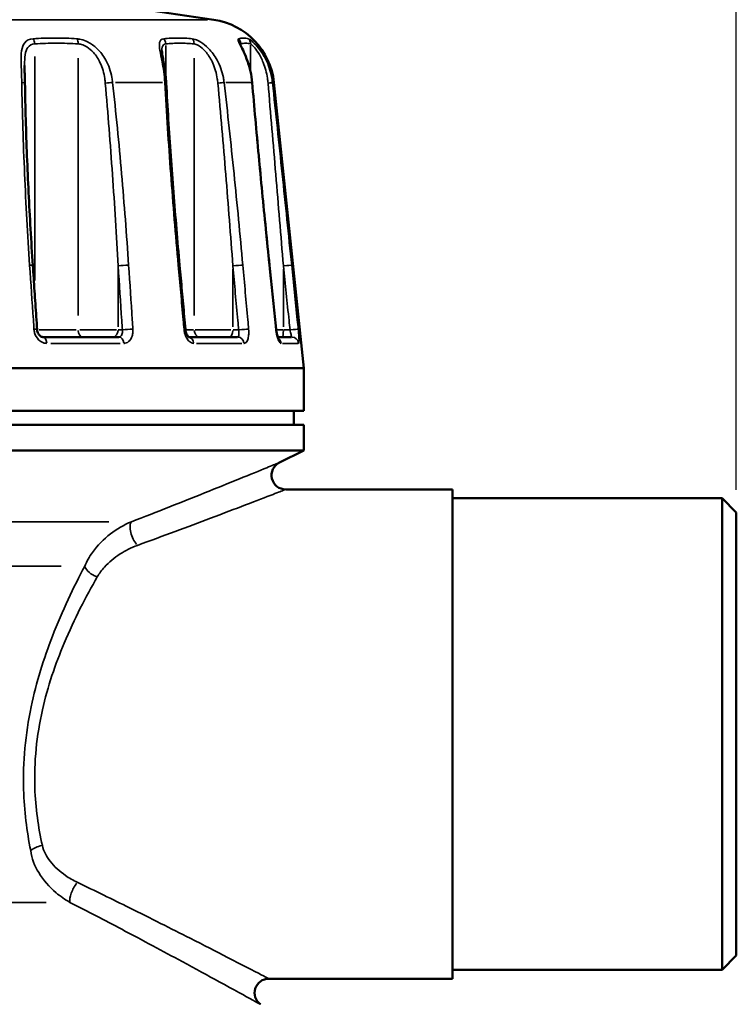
# Model space of a CAD drawing. Header units: millimetres. Extents: x 0 to 896, y -36 to 690.
# Tile 17 of 49: x 176 to 227, y 309 to 378. Entities that reach past the tile are written whole.
import ezdxf

# ---------------------------------------------------------------- set-up
doc = ezdxf.new("R2010")
doc.units = ezdxf.units.MM
for name, color, linetype, lineweight in [('Dimension (ANSI)', 7, 'Continuous', 25), ('Visible (ANSI)', 7, 'Continuous', 50), ('Visible Narrow (ANSI)', 7, 'Continuous', 35)]:
    doc.layers.add(name, color=color, linetype=linetype, lineweight=lineweight)
doc.styles.add('Note Text (ANSI)', font='tahoma.ttf')
doc.dimstyles.new('Default - mm (ANSI)', dxfattribs={"dimtxt": 3.048, "dimasz": 2.5, "dimexe": 3.175, "dimexo": 1.6002, "dimgap": 0.8, "dimtad": 0, "dimtoh": 1, "dimrnd": 1e-08, "dimzin": 4, "dimdsep": 46, "dimtxsty": 'Note Text (ANSI)', "dimcen": 0.09, "dimdle": 10, "dimclrd": 256, "dimclre": 256, "dimclrt": 256, "dimadec": 1, "dimazin": 1, "dimtfac": 1, "dimtofl": 0, "dimtmove": 0, "dimatfit": 3, "dimfxl": 1, "dimtolj": 1, "dimtzin": 4, "dimlwd": -1, "dimlwe": -1, "dimarcsym": 0})

# ---------------------------------------------------------------- blocks, each defined once
blk = doc.blocks.new('*D7')
at = {"layer": 'Defpoints', "color": 0, "transparency": 16777216}
for p in [(226.96, 431.552), (80.96, 343.552), (226.96, 343.552)]:
    blk.add_point(p, dxfattribs=at)
at = {"layer": 'Dimension (ANSI)', "transparency": 16777216}
for p, q in [((80.96, 345.152), (80.96, 434.727)), ((226.96, 345.152), (226.96, 434.727)), ((83.46, 431.552), (147.12, 431.552)), ((224.46, 431.552), (160.8, 431.552))]:
    blk.add_line(p, q, dxfattribs=at)
for points in [[(83.46, 431.969), (83.46, 431.135), (80.96, 431.552)], [(224.46, 431.969), (224.46, 431.135), (226.96, 431.552)]]:
    blk.add_solid(points, dxfattribs=at)
at = {"layer": 'Dimension (ANSI)', "transparency": 16777216, "insert": (147.92, 433.138), "char_height": 3.048, "attachment_point": 1, "style": 'Note Text (ANSI)'}
blk.add_mtext('\\A1;146.00', dxfattribs=at)

msp = doc.modelspace()

# ---------------------------------------------------------------- linework, layer by layer
at = {"layer": 'Visible (ANSI)'}
for p, q in [((163.264, 382.343), (190.131, 378.303)), ((194.361, 373.877), (196.46, 353.727)), ((178.066, 355.927), (183.428, 355.927)), ((188.34, 355.927), (191.8, 355.927)), ((194.632, 355.927), (195.608, 355.927)), ((111.46, 353.727), (196.46, 353.727)), ((196.46, 353.727), (196.46, 350.727)), ((111.46, 350.727), (196.46, 350.727)), ((195.76, 350.727), (195.76, 349.727)), ((111.46, 349.727), (196.46, 349.727)), ((196.46, 349.727), (196.46, 347.927)), ((111.46, 347.927), (196.46, 347.927)), ((194.749, 347.072), (196.46, 347.927)), ((195.196, 345.177), (206.96, 345.177)), ((206.96, 310.677), (206.96, 345.177)), ((206.96, 344.552), (225.96, 344.552)), ((225.96, 311.303), (225.96, 344.552)), ((226.96, 343.552), (225.96, 344.552)), ((226.96, 343.552), (226.96, 312.303)), ((226.96, 312.303), (225.96, 311.303)), ((206.96, 311.303), (225.96, 311.303)), ((194.001, 310.677), (206.96, 310.677))]:
    msp.add_line(p, q, dxfattribs=at)
for centre, radius, start, end in [((189.388, 373.359), 5, 5.94686, 81.44817), ((195.196, 346.177), 1, 116.56505, 270), ((194.001, 309.677), 1, 90, 233.70408)]:
    msp.add_arc(centre, radius, start, end, dxfattribs=at)
for points, knots in [([(192.828, 373.868), (192.805, 374.133), (192.764, 374.394), (192.652, 374.901), (192.581, 375.147), (192.422, 375.606), (192.333, 375.821), (192.166, 376.195), (192.087, 376.357), (192.022, 376.501), (192.01, 376.529), (191.994, 376.568), (191.989, 376.581), (191.984, 376.595), (191.983, 376.598), (191.983, 376.598)], [0, 0, 0, 0, 0.0732362, 0.0732362, 0.1464724, 0.1464724, 0.2197087, 0.2197087, 0.2929449, 0.2929449, 0.3143399, 0.3143399, 0.3303941, 0.3303941, 0.3418765, 0.3418765, 0.3418765, 0.3418765]), ([(186.767, 373.852), (186.756, 374.041), (186.74, 374.228), (186.699, 374.593), (186.674, 374.772), (186.619, 375.115), (186.59, 375.279), (186.536, 375.583), (186.511, 375.724), (186.476, 375.966), (186.467, 376.068), (186.467, 376.133)], [0, 0, 0, 0, 0.0538892, 0.0538892, 0.1077784, 0.1077784, 0.1616676, 0.1616676, 0.2155568, 0.2155568, 0.2694461, 0.2694461, 0.2694461, 0.2694461]), ([(176.809, 373.833), (176.807, 373.922), (176.805, 374.009), (176.801, 374.183), (176.799, 374.269), (176.794, 374.439), (176.792, 374.523), (176.788, 374.687), (176.786, 374.768), (176.783, 374.926), (176.782, 375.003), (176.782, 375.077)], [0, 0, 0, 0, 0.0262188, 0.0262188, 0.0524376, 0.0524376, 0.0786564, 0.0786564, 0.1048752, 0.1048752, 0.131094, 0.131094, 0.131094, 0.131094]), ([(177.366, 360.971), (177.308, 361.829), (177.254, 362.687), (177.155, 364.403), (177.109, 365.261), (177.026, 366.976), (176.988, 367.834), (176.921, 369.549), (176.892, 370.406), (176.843, 372.12), (176.823, 372.977), (176.809, 373.833)], [0, 0, 0, 0, 0.259218, 0.259218, 0.518435, 0.518435, 0.777653, 0.777653, 1.03687, 1.03687, 1.296088, 1.296088, 1.296088, 1.296088]), ([(187.715, 360.983), (187.637, 361.841), (187.562, 362.7), (187.418, 364.416), (187.348, 365.274), (187.215, 366.991), (187.152, 367.849), (187.031, 369.565), (186.973, 370.423), (186.865, 372.138), (186.814, 372.995), (186.767, 373.852)], [0, 0, 0, 0, 0.259218, 0.259218, 0.518435, 0.518435, 0.777653, 0.777653, 1.03687, 1.03687, 1.296088, 1.296088, 1.296088, 1.296088]), ([(194.053, 360.989), (193.964, 361.848), (193.877, 362.707), (193.705, 364.425), (193.621, 365.283), (193.454, 367.001), (193.372, 367.86), (193.211, 369.577), (193.132, 370.436), (192.978, 372.152), (192.902, 373.01), (192.828, 373.868)], [0, 0, 0, 0, 0.259218, 0.259218, 0.518435, 0.518435, 0.777653, 0.777653, 1.03687, 1.03687, 1.296088, 1.296088, 1.296088, 1.296088]), ([(177.67, 356.461), (177.649, 356.762), (177.629, 357.062), (177.589, 357.664), (177.568, 357.964), (177.528, 358.566), (177.508, 358.867), (177.467, 359.468), (177.447, 359.769), (177.406, 360.37), (177.386, 360.671), (177.366, 360.971)], [0.3217516, 0.3217516, 0.3217516, 0.3217516, 0.4124534, 0.4124534, 0.5031551, 0.5031551, 0.5938569, 0.5938569, 0.6845586, 0.6845586, 0.7752604, 0.7752604, 0.7752604, 0.7752604]), ([(188.124, 356.473), (188.097, 356.773), (188.07, 357.074), (188.015, 357.675), (187.988, 357.976), (187.933, 358.577), (187.906, 358.878), (187.851, 359.48), (187.824, 359.78), (187.769, 360.382), (187.742, 360.682), (187.715, 360.983)], [0.3217516, 0.3217516, 0.3217516, 0.3217516, 0.4124534, 0.4124534, 0.5031551, 0.5031551, 0.5938569, 0.5938569, 0.6845586, 0.6845586, 0.7752604, 0.7752604, 0.7752604, 0.7752604]), ([(194.518, 356.479), (194.487, 356.779), (194.456, 357.08), (194.394, 357.681), (194.363, 357.982), (194.301, 358.584), (194.27, 358.884), (194.208, 359.486), (194.177, 359.786), (194.115, 360.388), (194.084, 360.688), (194.053, 360.989)], [0.3217516, 0.3217516, 0.3217516, 0.3217516, 0.4124534, 0.4124534, 0.5031551, 0.5031551, 0.5938569, 0.5938569, 0.6845586, 0.6845586, 0.7752604, 0.7752604, 0.7752604, 0.7752604]), ([(178.066, 355.927), (178.044, 355.927), (178.018, 355.932), (177.957, 355.955), (177.922, 355.975), (177.856, 356.029), (177.825, 356.062), (177.77, 356.138), (177.745, 356.182), (177.706, 356.274), (177.691, 356.324), (177.675, 356.403), (177.672, 356.432), (177.67, 356.461)], [0, 0, 0, 0, 0.0316753, 0.0316753, 0.0633505, 0.0633505, 0.0909736, 0.0909736, 0.1174431, 0.1174431, 0.1434666, 0.1434666, 0.1583763, 0.1583763, 0.1583763, 0.1583763]), ([(188.353, 355.917), (188.353, 355.917), (188.346, 355.922), (188.323, 355.942), (188.308, 355.958), (188.274, 356.004), (188.255, 356.034), (188.217, 356.107), (188.198, 356.152), (188.164, 356.252), (188.149, 356.307), (188.132, 356.4), (188.127, 356.436), (188.124, 356.473)], [0.0324188, 0.0324188, 0.0324188, 0.0324188, 0.0530811, 0.0530811, 0.0732294, 0.0732294, 0.0947915, 0.0947915, 0.1182123, 0.1182123, 0.1429687, 0.1429687, 0.1583763, 0.1583763, 0.1583763, 0.1583763]), ([(194.687, 355.801), (194.687, 355.801), (194.686, 355.803), (194.679, 355.813), (194.673, 355.826), (194.655, 355.865), (194.643, 355.894), (194.616, 355.972), (194.601, 356.023), (194.571, 356.144), (194.556, 356.214), (194.534, 356.35), (194.525, 356.414), (194.518, 356.479)], [0.0432949, 0.0432949, 0.0432949, 0.0432949, 0.0514424, 0.0514424, 0.0663108, 0.0663108, 0.0855325, 0.0855325, 0.1091736, 0.1091736, 0.1358714, 0.1358714, 0.1583758, 0.1583758, 0.1583758, 0.1583758])]:
    msp.add_open_spline(points, degree=3, knots=knots, dxfattribs=at)
at = {"layer": 'Visible Narrow (ANSI)'}
for p, q in [((118.234, 378.303), (189.686, 378.303)), ((186.735, 376.481), (186.735, 374.383)), ((192.02, 376.593), (192.02, 376.51)), ((192.715, 376.499), (192.715, 374.717)), ((177.496, 375.719), (177.496, 359.91)), ((180.561, 375.589), (180.561, 357.436)), ((188.735, 375.589), (188.735, 357.436)), ((186.501, 373.877), (183.191, 373.877)), ((192.728, 373.877), (190.967, 373.877)), ((194.361, 373.877), (194.269, 373.877)), ((183.378, 360.712), (183.378, 356.653)), ((191.467, 360.712), (191.467, 356.653)), ((195.032, 360.712), (195.032, 356.653)), ((180.416, 356.427), (177.817, 356.427)), ((183.273, 356.427), (180.685, 356.427)), ((183.667, 356.427), (183.394, 356.427)), ((188.705, 356.427), (188.159, 356.427)), ((191.328, 356.427), (188.819, 356.427)), ((191.856, 356.427), (191.487, 356.427)), ((195.006, 356.427), (194.55, 356.427)), ((195.474, 356.427), (195.055, 356.427)), ((183.526, 355.479), (178.641, 355.479)), ((192.098, 355.479), (188.91, 355.479)), ((196.07, 355.479), (194.962, 355.479)), ((125.205, 342.902), (182.715, 342.902)), ((179.362, 339.762), (128.558, 339.762)), ((178.314, 316.061), (129.606, 316.061))]:
    msp.add_line(p, q, dxfattribs=at)
for centre, major_axis, ratio, start_param, end_param in [((177.175, 376.598), (-0.033, 0.499), 0.641985, 4.710722, 5.435031), ((180.239, 376.598), (0.033, 0.499), 0.641985, 4.794535, 5.518844), ((186.302, 376.598), (-0.05, 0.498), 0.864943, 4.66629, 5.3906), ((188.302, 376.598), (0.05, 0.498), 0.864943, 4.838967, 5.563276), ((191.528, 376.598), (-0.138, 0.48), 0.983577, 4.476467, 5.200777), ((192.222, 376.598), (0.138, 0.48), 0.983577, 5.02879, 5.753099), ((176.309, 373.825), (0.5, 0.008), 0.113583, 0.048897, 0.929052), ((182.635, 373.825), (0.497, 0.055), 0.036218, 0.820704, 1.833486), ((186.268, 373.825), (0.499, 0.027), 0.101005, 0.031353, 0.595711), ((190.397, 373.825), (0.497, 0.057), 0.003229, 4.796598, 5.809381), ((192.329, 373.825), (0.498, 0.043), 0.076244, 0.013874, 0.263612), ((193.763, 373.825), (0.497, 0.053), 0.042287, 5.143584, 6.156366), ((176.867, 360.938), (0.499, 0.034), 0.079838, 0.048935, 0.929767), ((183.761, 360.938), (0.499, 0.034), 0.079838, 0.845223, 2.356795), ((187.217, 360.938), (0.498, 0.045), 0.052111, 0.031498, 0.598467), ((191.717, 360.938), (0.498, 0.045), 0.052111, 0.496486, 2.008058), ((193.556, 360.938), (0.497, 0.051), 0.018098, 0.014116, 0.268213), ((195.118, 360.938), (0.497, 0.051), 0.018098, 0.14885, 1.660422), ((177.171, 356.427), (0.499, 0.034), 0.079828, 0.048874, 0.9286), ((180.882, 356.427), (0, -0.5), 0.642788, 4.790929, 6.204645), ((182.995, 356.427), (0, -0.5), 0.766044, 0.07854, 1.492257), ((184.065, 356.427), (0.499, 0.034), 0.079828, 0.846391, 2.356857), ((187.626, 356.427), (0.498, 0.045), 0.052104, 0.031437, 0.5973), ((189.168, 356.427), (0, -0.5), 0.866025, 4.790929, 6.204645), ((191.217, 356.427), (0, -0.5), 0.5, 0.07854, 1.492257), ((192.126, 356.427), (0.498, 0.045), 0.052104, 0.497654, 2.00812), ((194.021, 356.427), (0.497, 0.051), 0.018095, 0.014055, 0.267045), ((194.945, 356.427), (0, -0.5), 0.173648, 0.07854, 1.492257), ((195.584, 356.427), (0.497, 0.051), 0.018095, 0.150018, 1.660483), ((178.066, 355.427), (0, 0.5), 0.576421, 4.889532, 6.209835), ((183.428, 355.427), (0, 0.5), 0.704644, 4.889532, 6.209835), ((188.3, 355.427), (0, 0.5), 0.821141, 4.88428, 6.110064), ((191.8, 355.427), (0, 0.5), 0.904833, 4.889532, 6.209835), ((194.392, 355.427), (0, -0.5), 0.96682, 1.717779, 2.495209), ((195.608, 355.427), (0, 0.5), 0.995886, 4.889532, 6.209835), ((184.738, 342.007), (-0.36, 0.933), 0.39968, 0.283139, 2.264378), ((181.912, 339.653), (-0.879, 0.477), 0.593218, 0.650162, 1.817412), ((178.039, 319.613), (-0.978, -0.208), 0.447653, 4.667345, 5.562529), ((180.503, 316.866), (-0.453, -0.892), 0.326217, 4.233353, 5.886174)]:
    msp.add_ellipse(centre, major_axis=major_axis, ratio=ratio, start_param=start_param, end_param=end_param, dxfattribs=at)
for points, knots in [([(177.384, 376.958), (177.129, 376.939), (176.928, 376.845), (176.559, 376.391), (176.531, 375.885), (176.55, 374.862), (176.577, 374.373), (176.587, 373.877)], [-0.4103085, -0.4103085, -0.4103085, -0.4103085, -0.3109099, -0.3109099, -0.1349529, -0.1349529, 0, 0, 0, 0]), ([(176.782, 375.077), (176.782, 375.088), (176.782, 375.1), (176.784, 375.633), (176.82, 376.087), (177.13, 376.496), (177.294, 376.581), (177.496, 376.598)], [0.131094, 0.131094, 0.131094, 0.131094, 0.1349529, 0.1349529, 0.3109099, 0.3109099, 0.4103085, 0.4103085, 0.4103085, 0.4103085]), ([(180.476, 376.958), (179.959, 376.995), (179.442, 377.012), (178.411, 377.012), (177.897, 376.995), (177.384, 376.958)], [-0.4001666, -0.4001666, -0.4001666, -0.4001666, -0.2000833, -0.2000833, 0, 0, 0, 0]), ([(177.496, 376.598), (178.007, 376.631), (178.518, 376.647), (179.539, 376.647), (180.05, 376.631), (180.561, 376.598)], [0, 0, 0, 0, 0.2000833, 0.2000833, 0.4001666, 0.4001666, 0.4001666, 0.4001666]), ([(182.992, 373.877), (182.98, 373.996), (182.962, 374.114), (182.862, 374.66), (182.722, 375.078), (182.347, 375.762), (182.134, 376.043), (181.691, 376.455), (181.478, 376.606), (181.093, 376.805), (180.924, 376.869), (180.664, 376.935), (180.567, 376.951), (180.476, 376.958)], [-0.4103005, -0.4103005, -0.4103005, -0.4103005, -0.3779456, -0.3779456, -0.2599253, -0.2599253, -0.1647414, -0.1647414, -0.091523, -0.091523, -0.0352012, -0.0352012, 0, 0, 0, 0]), ([(180.561, 376.598), (180.632, 376.592), (180.708, 376.578), (180.911, 376.518), (181.042, 376.46), (181.338, 376.281), (181.501, 376.145), (181.836, 375.774), (181.996, 375.522), (182.277, 374.906), (182.38, 374.53), (182.455, 374.039), (182.468, 373.932), (182.477, 373.825)], [0, 0, 0, 0, 0.0352012, 0.0352012, 0.091523, 0.091523, 0.1647414, 0.1647414, 0.2599253, 0.2599253, 0.3779456, 0.3779456, 0.4103005, 0.4103005, 0.4103005, 0.4103005]), ([(186.593, 376.958), (186.433, 376.94), (186.337, 376.85), (186.242, 376.413), (186.37, 375.915), (186.566, 374.887), (186.641, 374.386), (186.67, 373.877)], [-0.4103091, -0.4103091, -0.4103091, -0.4103091, -0.3138849, -0.3138849, -0.1383999, -0.1383999, 0, 0, 0, 0]), ([(186.467, 376.133), (186.467, 376.221), (186.474, 376.297), (186.525, 376.501), (186.606, 376.582), (186.735, 376.598)], [0.2694461, 0.2694461, 0.2694461, 0.2694461, 0.3138849, 0.3138849, 0.4103091, 0.4103091, 0.4103091, 0.4103091]), ([(188.611, 376.958), (188.272, 376.995), (187.934, 377.012), (187.261, 377.012), (186.926, 376.995), (186.593, 376.958)], [-0.4001666, -0.4001666, -0.4001666, -0.4001666, -0.2000833, -0.2000833, 0, 0, 0, 0]), ([(186.735, 376.598), (187.068, 376.631), (187.401, 376.647), (188.068, 376.647), (188.402, 376.631), (188.735, 376.598)], [0, 0, 0, 0, 0.2000833, 0.2000833, 0.4001666, 0.4001666, 0.4001666, 0.4001666]), ([(190.851, 373.877), (190.837, 373.994), (190.82, 374.11), (190.714, 374.655), (190.567, 375.072), (190.191, 375.758), (189.982, 376.04), (189.574, 376.453), (189.384, 376.605), (189.064, 376.805), (188.93, 376.869), (188.739, 376.935), (188.671, 376.951), (188.611, 376.958)], [-0.4103005, -0.4103005, -0.4103005, -0.4103005, -0.3784798, -0.3784798, -0.2603974, -0.2603974, -0.1650406, -0.1650406, -0.0916892, -0.0916892, -0.0352651, -0.0352651, 0, 0, 0, 0]), ([(188.735, 376.598), (188.782, 376.592), (188.834, 376.577), (188.982, 376.518), (189.084, 376.46), (189.326, 376.28), (189.468, 376.144), (189.772, 375.772), (189.926, 375.518), (190.203, 374.901), (190.311, 374.525), (190.388, 374.035), (190.401, 373.93), (190.411, 373.825)], [0, 0, 0, 0, 0.0352651, 0.0352651, 0.0916892, 0.0916892, 0.1650406, 0.1650406, 0.2603974, 0.2603974, 0.3784798, 0.3784798, 0.4103005, 0.4103005, 0.4103005, 0.4103005]), ([(191.866, 376.958), (191.814, 376.941), (191.827, 376.861), (192.003, 376.454), (192.274, 375.969), (192.639, 374.933), (192.761, 374.41), (192.808, 373.877)], [-0.4103106, -0.4103106, -0.4103106, -0.4103106, -0.3194642, -0.3194642, -0.1448524, -0.1448524, 0, 0, 0, 0]), ([(192.567, 376.958), (192.447, 376.995), (192.328, 377.012), (192.094, 377.012), (191.979, 376.995), (191.866, 376.958)], [-0.4001666, -0.4001666, -0.4001666, -0.4001666, -0.2000833, -0.2000833, 0, 0, 0, 0]), ([(192.02, 376.598), (192.136, 376.631), (192.252, 376.647), (192.483, 376.647), (192.599, 376.631), (192.715, 376.598)], [0, 0, 0, 0, 0.2000833, 0.2000833, 0.4001666, 0.4001666, 0.4001666, 0.4001666]), ([(194.26, 373.877), (194.245, 374.011), (194.225, 374.145), (194.118, 374.703), (193.977, 375.117), (193.643, 375.791), (193.466, 376.065), (193.146, 376.468), (193.007, 376.614), (192.795, 376.809), (192.715, 376.872), (192.617, 376.936), (192.588, 376.951), (192.567, 376.958)], [-0.4103018, -0.4103018, -0.4103018, -0.4103018, -0.3737343, -0.3737343, -0.2562799, -0.2562799, -0.1624309, -0.1624309, -0.0902394, -0.0902394, -0.0347075, -0.0347075, 0, 0, 0, 0]), ([(192.715, 376.598), (192.731, 376.592), (192.753, 376.578), (192.826, 376.52), (192.885, 376.464), (193.04, 376.289), (193.142, 376.157), (193.374, 375.795), (193.502, 375.548), (193.744, 374.941), (193.845, 374.569), (193.923, 374.066), (193.937, 373.946), (193.948, 373.825)], [0, 0, 0, 0, 0.0347075, 0.0347075, 0.0902394, 0.0902394, 0.1624309, 0.1624309, 0.2562799, 0.2562799, 0.3737343, 0.3737343, 0.4103018, 0.4103018, 0.4103018, 0.4103018]), ([(176.587, 373.877), (176.622, 371.731), (176.691, 369.583), (176.879, 365.287), (176.998, 363.138), (177.143, 360.99)], [-1.296088, -1.296088, -1.296088, -1.296088, -0.648044, -0.648044, 0, 0, 0, 0]), ([(182.477, 373.825), (182.665, 371.679), (182.831, 369.531), (183.13, 365.235), (183.263, 363.086), (183.378, 360.938)], [0, 0, 0, 0, 0.648044, 0.648044, 1.296088, 1.296088, 1.296088, 1.296088]), ([(184.121, 360.99), (183.976, 363.138), (183.811, 365.287), (183.437, 369.583), (183.229, 371.731), (182.992, 373.877)], [-1.296088, -1.296088, -1.296088, -1.296088, -0.648044, -0.648044, 0, 0, 0, 0]), ([(186.67, 373.877), (186.787, 371.731), (186.928, 369.583), (187.246, 365.287), (187.423, 363.138), (187.618, 360.99)], [-1.296088, -1.296088, -1.296088, -1.296088, -0.648044, -0.648044, 0, 0, 0, 0]), ([(190.411, 373.825), (190.609, 371.679), (190.794, 369.531), (191.145, 365.235), (191.311, 363.086), (191.467, 360.938)], [0, 0, 0, 0, 0.648044, 0.648044, 1.296088, 1.296088, 1.296088, 1.296088]), ([(192.172, 360.99), (191.977, 363.138), (191.77, 365.287), (191.331, 369.583), (191.099, 371.731), (190.851, 373.877)], [-1.296088, -1.296088, -1.296088, -1.296088, -0.648044, -0.648044, 0, 0, 0, 0]), ([(192.808, 373.877), (192.993, 371.731), (193.189, 369.583), (193.598, 365.287), (193.811, 363.138), (194.033, 360.99)], [-1.296088, -1.296088, -1.296088, -1.296088, -0.648044, -0.648044, 0, 0, 0, 0]), ([(193.948, 373.825), (194.132, 371.679), (194.314, 369.531), (194.675, 365.235), (194.854, 363.086), (195.032, 360.938)], [0, 0, 0, 0, 0.648044, 0.648044, 1.296088, 1.296088, 1.296088, 1.296088]), ([(195.615, 360.99), (195.393, 363.138), (195.169, 365.287), (194.718, 369.583), (194.49, 371.731), (194.26, 373.877)], [-1.296088, -1.296088, -1.296088, -1.296088, -0.648044, -0.648044, 0, 0, 0, 0]), ([(177.143, 360.99), (177.23, 359.705), (177.317, 358.419), (177.418, 356.916), (177.433, 356.698), (177.447, 356.479)], [-0.7752604, -0.7752604, -0.7752604, -0.7752604, -0.3876302, -0.3876302, -0.3217516, -0.3217516, -0.3217516, -0.3217516]), ([(183.378, 360.938), (183.465, 359.653), (183.551, 358.368), (183.653, 356.864), (183.667, 356.646), (183.682, 356.427)], [0, 0, 0, 0, 0.3876302, 0.3876302, 0.4535088, 0.4535088, 0.4535088, 0.4535088]), ([(184.424, 356.479), (184.409, 356.698), (184.395, 356.916), (184.294, 358.419), (184.207, 359.705), (184.121, 360.99)], [-0.4535088, -0.4535088, -0.4535088, -0.4535088, -0.3876302, -0.3876302, 0, 0, 0, 0]), ([(187.618, 360.99), (187.735, 359.705), (187.851, 358.419), (187.988, 356.916), (188.008, 356.698), (188.028, 356.479)], [-0.7752604, -0.7752604, -0.7752604, -0.7752604, -0.3876302, -0.3876302, -0.3217516, -0.3217516, -0.3217516, -0.3217516]), ([(191.467, 360.938), (191.584, 359.653), (191.7, 358.368), (191.837, 356.864), (191.856, 356.646), (191.876, 356.427)], [0, 0, 0, 0, 0.3876302, 0.3876302, 0.4535088, 0.4535088, 0.4535088, 0.4535088]), ([(192.581, 356.479), (192.561, 356.698), (192.542, 356.916), (192.405, 358.419), (192.289, 359.705), (192.172, 360.99)], [-0.4535088, -0.4535088, -0.4535088, -0.4535088, -0.3876302, -0.3876302, 0, 0, 0, 0]), ([(194.033, 360.99), (194.166, 359.705), (194.298, 358.419), (194.454, 356.916), (194.476, 356.698), (194.499, 356.479)], [-0.7752604, -0.7752604, -0.7752604, -0.7752604, -0.3876302, -0.3876302, -0.3217516, -0.3217516, -0.3217516, -0.3217516]), ([(195.032, 360.938), (195.164, 359.653), (195.297, 358.368), (195.452, 356.864), (195.474, 356.646), (195.497, 356.427)], [0, 0, 0, 0, 0.3876302, 0.3876302, 0.4535088, 0.4535088, 0.4535088, 0.4535088]), ([(196.08, 356.479), (196.058, 356.698), (196.035, 356.916), (195.88, 358.419), (195.747, 359.705), (195.615, 360.99)], [-0.4535088, -0.4535088, -0.4535088, -0.4535088, -0.3876302, -0.3876302, 0, 0, 0, 0]), ([(177.447, 356.479), (177.453, 356.394), (177.468, 356.309), (177.546, 356.038), (177.647, 355.865), (177.878, 355.635), (177.995, 355.561), (178.195, 355.493), (178.274, 355.479), (178.353, 355.479)], [-0.1583763, -0.1583763, -0.1583763, -0.1583763, -0.1326893, -0.1326893, -0.0737163, -0.0737163, -0.0283524, -0.0283524, 0, 0, 0, 0]), ([(183.682, 356.427), (183.687, 356.394), (183.689, 356.361), (183.69, 356.277), (183.685, 356.227), (183.661, 356.122), (183.639, 356.07), (183.572, 355.975), (183.521, 355.941), (183.453, 355.928), (183.441, 355.927), (183.428, 355.927)], [0, 0, 0, 0, 0.0199248, 0.0199248, 0.0518045, 0.0518045, 0.093248, 0.093248, 0.1471247, 0.1471247, 0.1583749, 0.1583749, 0.1583749, 0.1583749]), ([(183.779, 355.479), (183.806, 355.479), (183.832, 355.481), (183.985, 355.505), (184.103, 355.574), (184.268, 355.764), (184.326, 355.869), (184.396, 356.079), (184.416, 356.179), (184.428, 356.347), (184.428, 356.413), (184.424, 356.479)], [-0.1583749, -0.1583749, -0.1583749, -0.1583749, -0.1471247, -0.1471247, -0.093248, -0.093248, -0.0518045, -0.0518045, -0.0199248, -0.0199248, 0, 0, 0, 0]), ([(188.028, 356.479), (188.035, 356.396), (188.049, 356.313), (188.115, 356.042), (188.194, 355.868), (188.367, 355.636), (188.453, 355.561), (188.597, 355.493), (188.654, 355.479), (188.709, 355.479)], [-0.1583763, -0.1583763, -0.1583763, -0.1583763, -0.1332534, -0.1332534, -0.0740297, -0.0740297, -0.028473, -0.028473, 0, 0, 0, 0]), ([(191.876, 356.427), (191.882, 356.394), (191.887, 356.361), (191.897, 356.278), (191.9, 356.228), (191.901, 356.122), (191.895, 356.07), (191.871, 355.975), (191.849, 355.941), (191.813, 355.928), (191.807, 355.927), (191.8, 355.927)], [0, 0, 0, 0, 0.0198956, 0.0198956, 0.0517285, 0.0517285, 0.0931114, 0.0931114, 0.146909, 0.146909, 0.1583749, 0.1583749, 0.1583749, 0.1583749]), ([(192.25, 355.479), (192.267, 355.479), (192.283, 355.481), (192.373, 355.506), (192.439, 355.575), (192.527, 355.764), (192.556, 355.869), (192.586, 356.08), (192.592, 356.18), (192.59, 356.347), (192.587, 356.413), (192.581, 356.479)], [-0.1583749, -0.1583749, -0.1583749, -0.1583749, -0.146909, -0.146909, -0.0931114, -0.0931114, -0.0517285, -0.0517285, -0.0198956, -0.0198956, 0, 0, 0, 0]), ([(194.499, 356.479), (194.524, 356.236), (194.575, 355.996), (194.683, 355.686), (194.734, 355.587), (194.815, 355.497), (194.845, 355.479), (194.873, 355.479)], [-0.1583758, -0.1583758, -0.1583758, -0.1583758, -0.085096, -0.085096, -0.0327292, -0.0327292, 0, 0, 0, 0]), ([(195.497, 356.427), (195.504, 356.395), (195.511, 356.362), (195.529, 356.279), (195.539, 356.229), (195.563, 356.124), (195.575, 356.072), (195.597, 355.977), (195.606, 355.942), (195.608, 355.929), (195.608, 355.927), (195.608, 355.927)], [0, 0, 0, 0, 0.0197654, 0.0197654, 0.05139, 0.05139, 0.092502, 0.092502, 0.1459476, 0.1459476, 0.1583747, 0.1583747, 0.1583747, 0.1583747]), ([(196.103, 355.479), (196.107, 355.479), (196.111, 355.482), (196.127, 355.509), (196.134, 355.578), (196.133, 355.768), (196.129, 355.873), (196.116, 356.082), (196.108, 356.181), (196.093, 356.348), (196.087, 356.414), (196.08, 356.479)], [-0.1583747, -0.1583747, -0.1583747, -0.1583747, -0.1459476, -0.1459476, -0.092502, -0.092502, -0.05139, -0.05139, -0.0197654, -0.0197654, 0, 0, 0, 0]), ([(194.747, 347.071), (194.748, 347.071), (194.716, 347.058), (194.513, 346.975), (194.232, 346.86), (193.349, 346.499), (192.678, 346.225), (191.175, 345.616), (190.342, 345.28), (187.862, 344.287), (186.118, 343.597), (184.32, 342.902)], [1.704788, 1.704788, 1.704788, 1.704788, 1.826329, 1.826329, 2.085184, 2.085184, 2.43078, 2.43078, 2.776375, 2.776375, 3.409585, 3.409585, 3.409585, 3.409585]), ([(184.738, 341.236), (186.544, 341.893), (188.292, 342.545), (190.779, 343.484), (191.614, 343.801), (193.121, 344.377), (193.794, 344.636), (194.678, 344.977), (194.96, 345.086), (195.163, 345.165), (195.195, 345.177), (195.195, 345.177)], [-3.409585, -3.409585, -3.409585, -3.409585, -2.776375, -2.776375, -2.43078, -2.43078, -2.085184, -2.085184, -1.826329, -1.826329, -1.704788, -1.704788, -1.704788, -1.704788]), ([(184.32, 342.902), (183.768, 342.672), (183.28, 342.379), (182.353, 341.665), (181.926, 341.23), (181.358, 340.437), (181.17, 340.111), (181.023, 339.762)], [-0.4447349, -0.4447349, -0.4447349, -0.4447349, -0.2881401, -0.2881401, -0.1108231, -0.1108231, 0, 0, 0, 0]), ([(181.912, 339.01), (182.054, 339.257), (182.227, 339.488), (182.737, 340.051), (183.106, 340.359), (183.888, 340.865), (184.292, 341.073), (184.738, 341.236)], [0, 0, 0, 0, 0.1108231, 0.1108231, 0.2881401, 0.2881401, 0.4447349, 0.4447349, 0.4447349, 0.4447349]), ([(181.023, 339.762), (180.245, 338.291), (179.447, 336.632), (178.142, 333.261), (177.612, 331.584), (176.849, 327.929), (176.661, 325.938), (176.758, 322.521), (176.943, 321.07), (177.215, 319.723)], [-2.212307, -2.212307, -2.212307, -2.212307, -1.588571, -1.588571, -1.051366, -1.051366, -0.462062, -0.462062, 0, 0, 0, 0]), ([(178.039, 320.069), (177.753, 321.342), (177.557, 322.714), (177.446, 325.944), (177.635, 327.825), (178.413, 331.28), (178.955, 332.865), (180.294, 336.052), (181.113, 337.62), (181.912, 339.01)], [0, 0, 0, 0, 0.462062, 0.462062, 1.051366, 1.051366, 1.588571, 1.588571, 2.212307, 2.212307, 2.212307, 2.212307]), ([(177.215, 319.723), (177.288, 319.156), (177.497, 318.632), (178.101, 317.622), (178.52, 317.15), (179.304, 316.489), (179.632, 316.26), (179.983, 316.061)], [-0.4182759, -0.4182759, -0.4182759, -0.4182759, -0.2725085, -0.2725085, -0.104811, -0.104811, 0, 0, 0, 0]), ([(180.503, 317.473), (180.208, 317.614), (179.93, 317.776), (179.255, 318.245), (178.885, 318.58), (178.331, 319.295), (178.129, 319.667), (178.039, 320.069)], [0, 0, 0, 0, 0.104811, 0.104811, 0.2725085, 0.2725085, 0.4182759, 0.4182759, 0.4182759, 0.4182759]), ([(194, 310.678), (194, 310.678), (193.976, 310.691), (193.842, 310.76), (193.688, 310.84), (192.957, 311.22), (192.103, 311.662), (190.299, 312.59), (189.406, 313.048), (187.12, 314.21), (185.675, 314.937), (182.982, 316.271), (181.755, 316.871), (180.503, 317.473)], [-2.239571, -2.239571, -2.239571, -2.239571, -2.116568, -2.116568, -1.908402, -1.908402, -1.403971, -1.403971, -1.006611, -1.006611, -0.445687, -0.445687, 0, 0, 0, 0]), ([(179.983, 316.061), (181.226, 315.424), (182.445, 314.789), (185.121, 313.378), (186.558, 312.608), (188.833, 311.379), (189.722, 310.895), (191.519, 309.913), (192.369, 309.445), (193.097, 309.044), (193.251, 308.959), (193.384, 308.885), (193.408, 308.872), (193.408, 308.872)], [0, 0, 0, 0, 0.445687, 0.445687, 1.006611, 1.006611, 1.403971, 1.403971, 1.908402, 1.908402, 2.116568, 2.116568, 2.239571, 2.239571, 2.239571, 2.239571])]:
    msp.add_open_spline(points, degree=3, knots=knots, dxfattribs=at)
msp.add_open_spline([(191.994, 376.568), (191.999, 376.583), (192.007, 376.593), (192.02, 376.598)], degree=3, dxfattribs=at)

# ---------------------------------------------------------------- dimensions: what is measured, and where the dimension line sits
at = {"layer": 'Dimension (ANSI)'}
dim = msp.add_linear_dim(base=(226.96, 431.552), p1=(80.96, 343.552), p2=(226.96, 343.552), angle=180, dimstyle='Default - mm (ANSI)', override={"dimgap": 0.8, "dimtoh": 0, "dimdec": 2, "dimtol": 0, "dimlim": 0, "dimtp": 0, "dimtm": 0, "dimtdec": 2, "dimatfit": 1}, dxfattribs=at)
dim.commit()
dim.dimension.update_dxf_attribs({"geometry": '*D7', "text_midpoint": (153.96, 431.552), "dimtype": 160})

doc.saveas('drawing.dxf')
